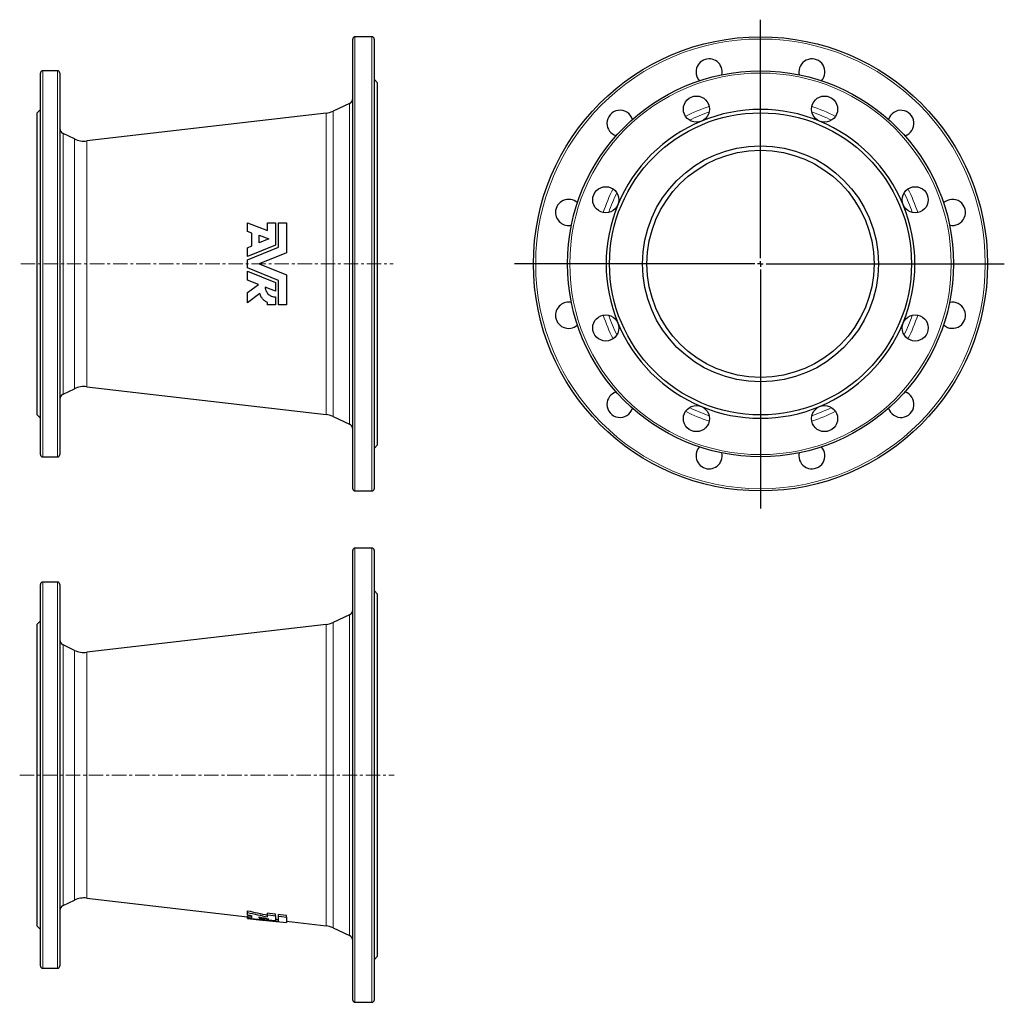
# Model space of a CAD drawing. Header units: millimetres. Extents: x 97 to 964, y 25 to 891.
import ezdxf

# ---------------------------------------------------------------- set-up
doc = ezdxf.new("R2010")
doc.units = ezdxf.units.MM
doc.linetypes.add('CENTERX2', pattern=[20.32, 12.7, -2.54, 2.54, -2.54])
doc.layers.add('FORMAT', color=7, linetype='Continuous')

# ---------------------------------------------------------------- blocks, each defined once
blk = doc.blocks.new('SW_CENTERMARKSYMBOL_0')
at = {"layer": 'FORMAT', "color": 0}
for p, q in [((0, 5), (0, 215)), ((-5, 0), (-216.63, 0)), ((0, 0), (-2.5, 0)), ((0, 0), (0, 2.5)), ((0, 0), (0, -2.5)), ((0, 0), (2.5, 0)), ((5, 0), (214.77, 0)), ((0, -5), (0, -215.58))]:
    blk.add_line(p, q, dxfattribs=at)

msp = doc.modelspace()

# ---------------------------------------------------------------- linework, layer by layer
at = {"color": 7, "linetype": 'Continuous', "lineweight": 25}
for p, q in [((389.84, 477.8), (389.84, 873.8)), ((406.84, 875.8), (391.84, 875.8)), ((408.84, 873.8), (408.84, 675.8)), ((114.84, 507.8), (114.84, 843.8)), ((129.84, 845.8), (116.84, 845.8)), ((131.84, 843.8), (131.84, 675.8)), ((411.84, 835.3), (408.84, 838.3)), ((411.84, 675.8), (411.84, 835.3)), ((386.95, 816.95), (372.51, 810.22)), ((114.84, 811.8), (111.84, 808.8)), ((111.84, 675.8), (111.84, 808.8)), ((366.36, 808.48), (155.59, 784)), ((144.83, 785.74), (134.73, 790.45)), ((297.29, 704.18), (297.29, 711.8)), ((297.29, 711.8), (314.86, 705.05)), ((314.86, 705.05), (314.86, 711.8)), ((314.86, 711.8), (321.72, 711.8)), ((321.72, 711.8), (321.72, 692.29)), ((324.46, 690.45), (324.46, 711.8)), ((324.46, 711.8), (331.58, 711.8)), ((331.58, 711.8), (331.58, 685.57)), ((301.06, 702.73), (297.29, 704.18)), ((301.06, 691.56), (301.06, 702.73)), ((307.58, 700.96), (316.11, 697.69)), ((307.58, 694.21), (307.58, 700.96)), ((316.11, 697.69), (307.58, 694.21)), ((321.72, 692.29), (297.29, 682.35)), ((297.29, 690.03), (301.06, 691.56)), ((297.29, 679.38), (324.46, 690.45)), ((297.29, 682.35), (297.29, 690.03)), ((331.58, 685.57), (307.58, 675.8)), ((297.29, 672.21), (297.29, 679.38)), ((111.84, 542.8), (111.84, 675.8)), ((131.84, 675.8), (131.84, 507.8)), ((324.46, 661.15), (297.29, 672.21)), ((297.29, 661.57), (297.29, 669.25)), ((297.29, 669.25), (321.72, 659.3)), ((307.58, 675.8), (331.58, 666.03)), ((408.84, 675.8), (408.84, 477.8)), ((411.84, 516.3), (411.84, 675.8)), ((306.9, 657.66), (297.29, 661.57)), ((321.72, 659.3), (321.72, 651.62)), ((324.46, 639.8), (324.46, 661.15)), ((331.58, 666.03), (331.58, 639.8)), ((297.29, 650.42), (306.9, 657.66)), ((321.72, 651.62), (312.81, 655.25)), ((297.29, 641.51), (297.29, 650.42)), ((308.15, 649.7), (297.29, 641.51)), ((314.86, 639.8), (314.86, 641.85)), ((321.72, 646.65), (321.72, 639.8)), ((321.72, 639.8), (314.86, 639.8)), ((331.58, 639.8), (324.46, 639.8)), ((134.73, 561.14), (144.83, 565.86)), ((155.59, 567.6), (366.36, 543.12)), ((111.84, 542.8), (114.84, 539.8)), ((372.51, 541.38), (386.95, 534.64)), ((408.84, 513.3), (411.84, 516.3)), ((116.84, 505.8), (129.84, 505.8)), ((391.84, 475.8), (406.84, 475.8)), ((406.84, 425.5), (391.84, 425.5)), ((389.84, 27.5), (389.84, 423.5)), ((408.84, 423.5), (408.84, 27.5)), ((114.84, 57.5), (114.84, 393.5)), ((129.84, 395.5), (116.84, 395.5)), ((131.84, 393.5), (131.84, 57.5)), ((411.84, 385), (408.84, 388)), ((411.84, 66), (411.84, 385)), ((386.95, 366.65), (372.51, 359.92)), ((114.84, 361.5), (111.84, 358.5)), ((111.84, 92.5), (111.84, 358.5)), ((366.36, 358.18), (155.59, 333.7)), ((144.83, 335.44), (134.73, 340.15)), ((134.73, 110.85), (144.83, 115.56)), ((155.59, 117.3), (297.29, 100.84)), ((297.29, 104.58), (297.29, 106.15)), ((297.29, 102.57), (297.29, 104.58)), ((297.29, 100.14), (297.29, 101.66)), ((297.29, 99.5), (297.29, 100.14)), ((297.29, 99.38), (297.29, 99.5)), ((297.29, 99.33), (297.29, 99.38)), ((297.29, 99.33), (307.58, 98.14)), ((301.06, 99.88), (301.06, 101.79)), ((307.58, 99.48), (307.58, 100.65)), ((314.86, 102.45), (314.86, 104.02)), ((314.86, 100.67), (314.86, 102.45)), ((321.72, 101.62), (321.72, 103.19)), ((321.72, 101.62), (321.72, 97.55)), ((324.46, 101.29), (324.46, 102.86)), ((324.46, 97.01), (324.46, 101.29)), ((331.58, 100.43), (331.58, 102)), ((331.58, 100.43), (331.58, 95.72)), ((331.58, 96.86), (366.36, 92.82)), ((111.84, 92.5), (114.84, 89.5)), ((372.51, 91.08), (386.95, 84.35)), ((408.84, 63), (411.84, 66)), ((116.84, 55.5), (129.84, 55.5)), ((391.84, 25.5), (406.84, 25.5))]:
    msp.add_line(p, q, dxfattribs=at)
at = {"color": 8, "linetype": 'Continuous', "lineweight": 18}
for p, q in [((391.84, 875.8), (391.84, 475.8)), ((406.84, 675.8), (406.84, 875.8)), ((116.84, 845.8), (116.84, 505.8)), ((129.84, 675.8), (129.84, 845.8)), ((386.95, 534.64), (386.95, 816.95)), ((366.36, 543.12), (366.36, 808.48)), ((372.51, 810.22), (372.51, 541.38)), ((134.73, 790.45), (134.73, 675.8)), ((144.83, 675.8), (144.83, 785.74)), ((155.59, 784), (155.59, 567.6)), ((129.84, 505.8), (129.84, 675.8)), ((134.73, 675.8), (134.73, 561.14)), ((144.83, 565.86), (144.83, 675.8)), ((406.84, 475.8), (406.84, 675.8)), ((391.84, 425.5), (391.84, 25.5)), ((406.84, 25.5), (406.84, 425.5)), ((116.84, 395.5), (116.84, 55.5)), ((129.84, 55.5), (129.84, 395.5)), ((386.95, 84.35), (386.95, 366.65)), ((366.36, 92.82), (366.36, 358.18)), ((372.51, 359.92), (372.51, 91.08)), ((134.73, 340.15), (134.73, 110.85)), ((144.83, 115.56), (144.83, 335.44)), ((155.59, 333.7), (155.59, 117.3))]:
    msp.add_line(p, q, dxfattribs=at)
at = {"color": 7, "linetype": 'Continuous', "lineweight": 25, "flags": 128}
for points in [[(321.72, 103.19), (316.66, 103.81), (314.86, 104.02)], [(314.86, 102.45), (317.6, 102.12), (321.72, 101.62)], [(331.58, 102), (326.38, 102.63), (324.46, 102.86)], [(324.46, 101.29), (327.19, 100.96), (331.58, 100.43)]]:
    msp.add_lwpolyline(points, dxfattribs=at)
at = {"color": 7, "linetype": 'Continuous', "lineweight": 25}
for centre, radius in [((749.05, 675.8), 200), ((749.05, 675.8), 170), ((692.6, 812.07), 11.5), ((805.5, 812.07), 11.5), ((749.05, 675.8), 133), ((749.05, 675.8), 104), ((749.05, 675.8), 100), ((612.78, 732.24), 11.5), ((885.32, 732.24), 11.5), ((612.78, 619.35), 11.5), ((885.32, 619.35), 11.5), ((692.6, 539.53), 11.5), ((805.5, 539.53), 11.5)]:
    msp.add_circle(centre, radius, dxfattribs=at)
at = {"color": 8, "linetype": 'Continuous', "lineweight": 18}
for radius in [198, 168]:
    msp.add_circle((749.05, 675.8), radius, dxfattribs=at)
at = {"color": 7, "linetype": 'Continuous', "lineweight": 25}
for centre, radius, start, end in [((391.84, 873.8), 2, 90, 180), ((406.84, 873.8), 2, 0, 90), ((703.76, 844.83), 11.5, 347.52067, 180), ((794.34, 844.83), 11.5, 317.52067, 180), ((116.84, 843.8), 2, 90, 180), ((129.84, 843.8), 2, 0, 90), ((703.76, 844.83), 11.5, 180, 222.47933), ((794.34, 844.83), 11.5, 180, 192.47933), ((384.84, 821.48), 5, 295, 0), ((364.06, 828.34), 20, 276.62396, 295), ((625.31, 799.54), 11.5, 17.52067, 180), ((749.05, 675.8), 136, 67.5, 112.5), ((872.79, 799.54), 11.5, 287.52067, 162.47933), ((625.31, 799.54), 11.5, 180, 252.47933), ((749.05, 675.8), 136, 112.5, 157.5), ((749.05, 675.8), 136, 22.5, 67.5), ((136.84, 794.98), 5, 180, 245), ((153.28, 803.87), 20, 245, 276.62396), ((580.01, 721.09), 11.5, 47.52067, 180), ((918.09, 721.09), 11.5, 257.52067, 132.47933), ((580.01, 721.09), 11.5, 180, 282.47933), ((749.05, 675.8), 136, 157.5, 202.5), ((749.05, 675.8), 136, 337.5, 22.5), ((580.01, 630.5), 11.5, 77.52067, 180), ((918.09, 630.5), 11.5, 227.52067, 102.47933), ((580.01, 630.5), 11.5, 180, 312.47933), ((749.05, 675.8), 136, 202.5, 247.5), ((749.05, 675.8), 136, 292.5, 337.5), ((153.28, 547.73), 20, 83.37604, 115), ((136.84, 556.61), 5, 115, 180), ((625.31, 552.05), 11.5, 107.52067, 180), ((872.79, 552.05), 11.5, 197.52067, 72.47933), ((625.31, 552.05), 11.5, 180, 342.47933), ((749.05, 675.8), 136, 247.5, 292.5), ((364.06, 523.25), 20, 65, 83.37604), ((384.84, 530.11), 5, 0, 65), ((703.76, 506.76), 11.5, 137.52067, 180), ((794.34, 506.76), 11.5, 180, 42.47933), ((116.84, 507.8), 2, 180, 270), ((129.84, 507.8), 2, 270, 0), ((703.76, 506.76), 11.5, 180, 12.47933), ((794.34, 506.76), 11.5, 167.52067, 180), ((391.84, 477.8), 2, 180, 270), ((406.84, 477.8), 2, 270, 0), ((391.84, 423.5), 2, 90, 180), ((406.84, 423.5), 2, 0, 90), ((116.84, 393.5), 2, 90, 180), ((129.84, 393.5), 2, 0, 90), ((384.84, 371.18), 5, 295, 0), ((364.06, 378.04), 20, 276.62396, 295), ((136.84, 344.68), 5, 180, 245), ((153.28, 353.57), 20, 245, 276.62396), ((153.28, 97.43), 20, 83.37604, 115), ((136.84, 106.31), 5, 115, 180), ((364.06, 72.95), 20, 65, 83.37604), ((384.84, 79.81), 5, 0, 65), ((116.84, 57.5), 2, 180, 270), ((129.84, 57.5), 2, 270, 0), ((391.84, 27.5), 2, 180, 270), ((406.84, 27.5), 2, 270, 0)]:
    msp.add_arc(centre, radius, start, end, dxfattribs=at)
at = {"color": 8, "linetype": 'Continuous', "lineweight": 18}
for radius, start, end in [(145.69, 108.06034, 116.93966), (141.15, 108.69112, 116.30888), (145.69, 63.06034, 71.93966), (141.15, 63.69112, 71.30888), (145.69, 153.06034, 161.93966), (141.15, 153.69112, 161.30888), (141.15, 18.69112, 26.30888), (145.69, 18.06034, 26.93966), (145.69, 198.06034, 206.93966), (141.15, 198.69112, 206.30888), (141.15, 333.69112, 341.30888), (145.69, 333.06034, 341.93966), (141.15, 243.69112, 251.30888), (141.15, 288.69112, 296.30888), (145.69, 243.06034, 251.93966), (145.69, 288.06034, 296.93966)]:
    msp.add_arc((749.05, 675.8), radius, start, end, dxfattribs=at)
at = {"color": 7, "linetype": 'Continuous', "lineweight": 25}
for centre, major_axis, ratio, start_param, end_param in [((508.66, 225.5), (388.69, 0), 0.365877, 4.137425, 4.190409), ((509.97, 225.5), (393.02, 0), 0.365877, 4.140589, 4.192899), ((488.12, 225.5), (386.41, 0), 0.365877, 4.195874, 4.207063), ((354.31, 225.5), (322.44, 0), 0.39023, 4.534615, 4.546487), ((355.46, 225.5), (326.48, 0), 0.39023, 4.533253, 4.544981), ((376, 225.5), (332.33, 0), 0.39023, 4.473282, 4.548324), ((383.92, 225.5), (334.59, 0), 0.39023, 4.450504, 4.533746), ((490.23, 225.5), (387.04, 0), 0.365877, 4.220937, 4.245778), ((355.46, 225.5), (326.48, 0), 0.39023, 4.565184, 4.591555), ((404.7, 225.5), (340.52, 0), 0.39023, 4.423147, 4.495957), ((382.77, 225.5), (330.56, 0), 0.39023, 4.526644, 4.535081)]:
    msp.add_ellipse(centre, major_axis=major_axis, ratio=ratio, start_param=start_param, end_param=end_param, dxfattribs=at)
for points, knots in [([(312.81, 655.25), (312.83, 654.68), (312.91, 654.12), (313.09, 653.3), (313.17, 653.02), (313.35, 652.48), (313.45, 652.22), (313.8, 651.43), (314.08, 650.94), (314.73, 650.01), (315.1, 649.57), (315.92, 648.77), (316.37, 648.42), (317.09, 647.95), (317.34, 647.8), (317.85, 647.53), (318.11, 647.41), (318.9, 647.09), (319.44, 646.93), (320.57, 646.71), (321.15, 646.65), (321.72, 646.65)], [0, 0, 0, 0, 0.125, 0.125, 0.1875, 0.1875, 0.25, 0.25, 0.375, 0.375, 0.5, 0.5, 0.625, 0.625, 0.6875, 0.6875, 0.75, 0.75, 0.875, 0.875, 1, 1, 1, 1]), ([(314.86, 641.85), (314.01, 642.18), (313.22, 642.6), (312.11, 643.38), (311.76, 643.67), (311.09, 644.28), (310.78, 644.6), (310.2, 645.28), (309.94, 645.64), (309.44, 646.39), (309.22, 646.79), (308.63, 647.98), (308.34, 648.82), (308.15, 649.7)], [0, 0, 0, 0, 0.25, 0.25, 0.375, 0.375, 0.5, 0.5, 0.625, 0.625, 0.75, 0.75, 1, 1, 1, 1])]:
    msp.add_open_spline(points, degree=3, knots=knots, dxfattribs=at)
at = {"layer": 'FORMAT', "linetype": 'CENTERX2', "lineweight": 18}
for p, q in [((97.48, 675.8), (425.52, 675.8)), ((96.53, 225.5), (426.28, 225.5))]:
    msp.add_line(p, q, dxfattribs=at)

# ---------------------------------------------------------------- block references
at = {"layer": 'FORMAT'}
msp.add_blockref('SW_CENTERMARKSYMBOL_0', (749.05, 675.8), dxfattribs=at)

doc.saveas('drawing.dxf')
